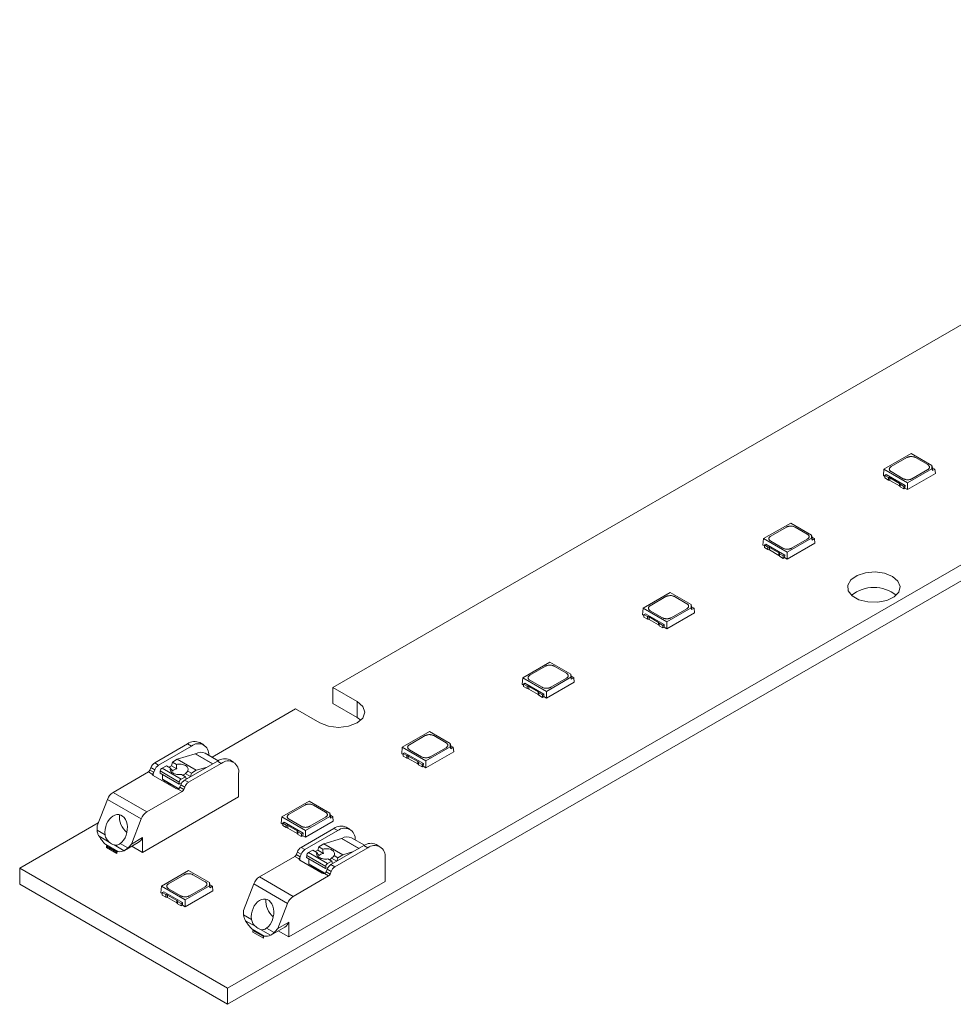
# Model space of a CAD drawing. Header units: millimetres. Extents: x -86 to 203, y 104 to 273.
# Tile 1 of 4: x -86 to -10, y 104 to 184. Entities that reach past the tile are written whole.
import ezdxf

# ---------------------------------------------------------------- set-up
doc = ezdxf.new("R2010")
doc.units = ezdxf.units.MM

msp = doc.modelspace()

# ---------------------------------------------------------------- linework, layer by layer
at = {"color": 7, "linetype": 'Continuous', "lineweight": 15}
for p, q in [((-69.099, 105.1), (203.137, 262.259)), ((-69.099, 103.794), (203.137, 260.952)), ((11.334, 171.127), (-60.508, 129.654)), ((-13.309, 148.751), (-15.523, 147.473)), ((-11.605, 147.768), (-13.309, 148.751)), ((-14.942, 147.677), (-13.662, 148.416)), ((-12.955, 148.416), (-11.958, 147.84)), ((-15.523, 147.473), (-15.571, 146.942)), ((-15.523, 147.473), (-13.592, 146.358)), ((-13.945, 146.693), (-14.942, 147.269)), ((-13.592, 146.358), (-11.605, 147.504)), ((-13.592, 145.799), (-11.329, 147.105)), ((-11.958, 147.432), (-13.238, 146.693)), ((-11.605, 147.504), (-11.605, 147.768)), ((-11.605, 147.768), (-11.57, 147.593)), ((-11.605, 147.504), (-11.57, 147.353)), ((-11.57, 147.353), (-11.57, 147.593)), ((-11.57, 147.593), (-11.362, 147.473)), ((-11.362, 147.473), (-11.57, 147.353)), ((-11.362, 147.473), (-11.329, 147.105)), ((-15.571, 146.942), (-15.458, 146.877)), ((-15.343, 147.025), (-15.458, 146.958)), ((-15.458, 146.958), (-15.163, 146.788)), ((-15.458, 146.958), (-15.458, 146.753)), ((-15.458, 146.753), (-15.163, 146.583)), ((-15.343, 147.025), (-13.801, 146.135)), ((-15.163, 146.583), (-15.163, 146.788)), ((-15.035, 146.755), (-14.27, 146.313)), ((-15.035, 146.55), (-15.035, 146.755)), ((-15.035, 146.55), (-14.27, 146.108)), ((-14.27, 146.108), (-14.27, 146.313)), ((-13.592, 145.799), (-13.592, 146.358)), ((-14.212, 146.239), (-13.917, 146.068)), ((-14.212, 146.034), (-14.212, 146.239)), ((-14.212, 146.034), (-13.917, 145.863)), ((-13.917, 146.068), (-13.801, 146.135)), ((-13.917, 145.863), (-13.917, 146.068)), ((-13.917, 145.863), (-13.81, 145.925)), ((-13.801, 146.135), (-13.811, 145.926)), ((-13.811, 145.926), (-13.592, 145.799)), ((-23.137, 143.077), (-25.352, 141.799)), ((-21.434, 142.094), (-23.137, 143.077)), ((-24.771, 142.003), (-23.491, 142.742)), ((-22.784, 142.742), (-21.787, 142.166)), ((-25.352, 141.799), (-25.4, 141.268)), ((-25.352, 141.799), (-23.42, 140.684)), ((-23.774, 141.019), (-24.771, 141.595)), ((-23.42, 140.684), (-21.434, 141.83)), ((-21.787, 141.758), (-23.067, 141.019)), ((-21.434, 141.83), (-21.434, 142.094)), ((-21.434, 142.094), (-21.399, 141.919)), ((-21.434, 141.83), (-21.399, 141.679)), ((-21.399, 141.679), (-21.399, 141.919)), ((-21.399, 141.919), (-21.191, 141.799)), ((-21.191, 141.799), (-21.399, 141.679)), ((-21.191, 141.799), (-21.158, 141.431)), ((-25.4, 141.268), (-25.287, 141.203)), ((-25.172, 141.351), (-25.287, 141.284)), ((-25.287, 141.284), (-24.992, 141.114)), ((-25.287, 141.284), (-25.287, 141.079)), ((-25.287, 141.079), (-24.992, 140.909)), ((-25.172, 141.351), (-23.63, 140.461)), ((-24.992, 140.909), (-24.992, 141.114)), ((-24.863, 141.08), (-24.099, 140.639)), ((-24.863, 140.876), (-24.863, 141.08)), ((-24.863, 140.876), (-24.099, 140.434)), ((-24.099, 140.434), (-24.099, 140.639)), ((-23.42, 140.125), (-21.158, 141.431)), ((-23.42, 140.125), (-23.42, 140.684)), ((-24.04, 140.565), (-23.746, 140.394)), ((-24.04, 140.36), (-24.04, 140.565)), ((-24.04, 140.36), (-23.746, 140.189)), ((-23.746, 140.394), (-23.63, 140.461)), ((-23.746, 140.189), (-23.746, 140.394)), ((-23.746, 140.189), (-23.639, 140.251)), ((-23.63, 140.461), (-23.64, 140.252)), ((-23.64, 140.252), (-23.42, 140.125)), ((-32.966, 137.403), (-35.181, 136.125)), ((-34.6, 136.329), (-33.32, 137.068)), ((-31.263, 136.42), (-32.966, 137.403)), ((-32.613, 137.068), (-31.616, 136.492)), ((-35.181, 136.125), (-35.229, 135.594)), ((-35.181, 136.125), (-33.249, 135.009)), ((-33.603, 135.345), (-34.6, 135.921)), ((-33.249, 135.009), (-31.263, 136.156)), ((-31.616, 136.084), (-32.896, 135.345)), ((-31.263, 136.156), (-31.263, 136.42)), ((-31.263, 136.42), (-31.228, 136.245)), ((-31.263, 136.156), (-31.228, 136.005)), ((-31.228, 136.005), (-31.228, 136.245)), ((-31.228, 136.245), (-31.02, 136.125)), ((-31.02, 136.125), (-31.228, 136.005)), ((-31.02, 136.125), (-30.986, 135.757)), ((-35.229, 135.594), (-35.116, 135.529)), ((-35.001, 135.677), (-35.116, 135.61)), ((-35.116, 135.61), (-34.821, 135.44)), ((-35.116, 135.61), (-35.116, 135.405)), ((-35.116, 135.405), (-34.821, 135.235)), ((-35.001, 135.677), (-33.459, 134.787)), ((-34.821, 135.235), (-34.821, 135.44)), ((-34.692, 135.406), (-33.927, 134.965)), ((-34.692, 135.201), (-34.692, 135.406)), ((-34.692, 135.201), (-33.927, 134.76)), ((-33.249, 134.451), (-30.986, 135.757)), ((-33.249, 134.451), (-33.249, 135.009)), ((-33.927, 134.76), (-33.927, 134.965)), ((-33.869, 134.891), (-33.574, 134.72)), ((-33.869, 134.686), (-33.869, 134.891)), ((-33.869, 134.686), (-33.574, 134.515)), ((-33.574, 134.72), (-33.459, 134.787)), ((-33.574, 134.515), (-33.574, 134.72)), ((-33.574, 134.515), (-33.468, 134.577)), ((-33.459, 134.787), (-33.468, 134.577)), ((-33.468, 134.577), (-33.249, 134.451)), ((-42.795, 131.729), (-45.01, 130.451)), ((-44.428, 130.655), (-43.149, 131.394)), ((-41.092, 130.746), (-42.795, 131.729)), ((-42.442, 131.394), (-41.444, 130.818)), ((-45.01, 130.451), (-45.058, 129.92)), ((-45.01, 130.451), (-43.078, 129.335)), ((-43.431, 129.671), (-44.428, 130.247)), ((-43.078, 129.335), (-41.092, 130.482)), ((-41.444, 130.41), (-42.724, 129.671)), ((-41.092, 130.482), (-41.092, 130.746)), ((-41.092, 130.746), (-41.056, 130.571)), ((-41.092, 130.482), (-41.056, 130.331)), ((-41.056, 130.331), (-41.056, 130.571)), ((-41.056, 130.571), (-40.849, 130.451)), ((-40.849, 130.451), (-41.056, 130.331)), ((-40.849, 130.451), (-40.815, 130.083)), ((-58.528, 128.511), (-60.508, 129.654)), ((-60.508, 128.347), (-60.508, 129.654)), ((-45.058, 129.92), (-44.945, 129.855)), ((-44.829, 130.003), (-44.945, 129.936)), ((-44.945, 129.936), (-44.65, 129.766)), ((-44.945, 129.936), (-44.945, 129.731)), ((-44.945, 129.731), (-44.65, 129.561)), ((-44.829, 130.003), (-43.288, 129.113)), ((-44.65, 129.561), (-44.65, 129.766)), ((-44.521, 129.732), (-43.756, 129.291)), ((-44.521, 129.527), (-44.521, 129.732)), ((-44.521, 129.527), (-43.756, 129.086)), ((-43.078, 128.777), (-40.815, 130.083)), ((-43.756, 129.086), (-43.756, 129.291)), ((-43.698, 129.217), (-43.403, 129.046)), ((-43.698, 129.012), (-43.698, 129.217)), ((-43.698, 129.012), (-43.403, 128.841)), ((-43.403, 129.046), (-43.288, 129.113)), ((-43.403, 128.841), (-43.403, 129.046)), ((-43.403, 128.841), (-43.296, 128.903)), ((-43.288, 129.113), (-43.297, 128.903)), ((-43.297, 128.903), (-43.078, 128.777)), ((-43.078, 128.777), (-43.078, 129.335)), ((-63.549, 127.898), (-70.372, 123.959)), ((-63.549, 127.898), (-61.569, 126.755)), ((-58.528, 127.204), (-60.508, 128.347)), ((-58.528, 127.204), (-58.528, 128.511)), ((-58.22, 126.98), (-58.528, 127.204)), ((-52.624, 126.055), (-54.838, 124.777)), ((-54.257, 124.981), (-52.977, 125.72)), ((-50.921, 125.072), (-52.624, 126.055)), ((-52.27, 125.72), (-51.273, 125.144)), ((-75.052, 123.503), (-72.37, 125.052)), ((-72.052, 124.868), (-74.734, 123.319)), ((-72.37, 125.052), (-72.052, 124.868)), ((-71.052, 124.967), (-71.37, 125.151)), ((-54.838, 124.777), (-54.887, 124.246)), ((-54.838, 124.777), (-52.907, 123.661)), ((-53.26, 123.997), (-54.257, 124.572)), ((-52.907, 123.661), (-50.921, 124.808)), ((-51.273, 124.736), (-52.553, 123.997)), ((-50.921, 124.808), (-50.921, 125.072)), ((-50.921, 125.072), (-50.885, 124.897)), ((-50.921, 124.808), (-50.885, 124.657)), ((-50.885, 124.657), (-50.885, 124.897)), ((-50.885, 124.897), (-50.677, 124.777)), ((-50.677, 124.777), (-50.885, 124.657)), ((-50.677, 124.777), (-50.644, 124.409)), ((-73.595, 123.547), (-73.208, 123.794)), ((-73.208, 123.794), (-71.752, 124.226)), ((-71.652, 122.896), (-73.208, 123.794)), ((-69.876, 123.673), (-70.929, 124.281)), ((-54.887, 124.246), (-54.773, 124.181)), ((-54.658, 124.329), (-54.773, 124.262)), ((-54.773, 124.262), (-54.479, 124.092)), ((-54.773, 124.262), (-54.773, 124.057)), ((-54.773, 124.057), (-54.479, 123.887)), ((-54.658, 124.329), (-53.117, 123.439)), ((-54.479, 123.887), (-54.479, 124.092)), ((-54.35, 124.058), (-53.585, 123.617)), ((-54.35, 123.853), (-54.35, 124.058)), ((-54.35, 123.853), (-53.585, 123.412)), ((-52.907, 123.103), (-50.644, 124.409)), ((-75.44, 122.912), (-75.359, 123.122)), ((-75.359, 123.122), (-75.04, 122.939)), ((-74.734, 123.319), (-75.052, 123.503)), ((-74.447, 123.076), (-74.087, 123.262)), ((-72.891, 122.178), (-74.447, 123.076)), ((-74.087, 123.262), (-73.758, 123.072)), ((-73.901, 123.154), (-73.679, 123.268)), ((-73.679, 123.268), (-73.595, 123.547)), ((-73.234, 123.011), (-73.679, 123.268)), ((-73.595, 123.547), (-73.275, 123.362)), ((-72.613, 122.095), (-69.93, 123.643)), ((-72.295, 121.911), (-69.612, 123.46)), ((-71.652, 122.896), (-70.774, 123.157)), ((-69.93, 123.643), (-69.612, 123.46)), ((-68.612, 123.559), (-68.93, 123.743)), ((-53.585, 123.412), (-53.585, 123.617)), ((-53.527, 123.543), (-53.232, 123.372)), ((-53.527, 123.338), (-53.527, 123.543)), ((-53.527, 123.338), (-53.232, 123.167)), ((-53.232, 123.372), (-53.117, 123.439)), ((-53.232, 123.167), (-53.232, 123.372)), ((-53.232, 123.167), (-53.125, 123.229)), ((-53.117, 123.439), (-53.126, 123.229)), ((-53.126, 123.229), (-52.907, 123.103)), ((-52.907, 123.103), (-52.907, 123.661)), ((-78.451, 121.092), (-75.563, 122.759)), ((-75.219, 122.561), (-75.563, 122.759)), ((-75.122, 122.728), (-75.44, 122.912)), ((-75.163, 122.46), (-73.324, 121.398)), ((-75.04, 122.939), (-75.122, 122.728)), ((-74.603, 122.668), (-74.596, 122.836)), ((-74.603, 122.668), (-73.047, 121.77)), ((-74.596, 122.836), (-73.04, 121.938)), ((-74.426, 122.156), (-74.426, 122.566)), ((-74.426, 122.156), (-73.092, 121.385)), ((-74.218, 122.009), (-74.426, 122.156)), ((-72.532, 122.364), (-72.891, 122.178)), ((-72.861, 122.554), (-72.532, 122.364)), ((-72.13, 122.374), (-72.569, 122.627)), ((-72.532, 122.364), (-72.477, 122.188)), ((-72.477, 122.188), (-72.24, 122.31)), ((-72.359, 122.834), (-72.039, 122.649)), ((-72.121, 122.379), (-72.039, 122.649)), ((-71.652, 122.896), (-72.039, 122.649)), ((-68.198, 120.724), (-68.198, 122.643)), ((-74.218, 122.009), (-73.119, 121.374)), ((-73.961, 121.766), (-73.961, 121.86)), ((-73.784, 121.664), (-73.784, 121.758)), ((-73.49, 121.588), (-73.572, 121.541)), ((-73.149, 121.366), (-72.805, 121.167)), ((-73.04, 121.938), (-73.047, 121.77)), ((-73.047, 121.77), (-72.871, 121.862)), ((-73.001, 121.504), (-72.919, 121.714)), ((-73.001, 121.504), (-72.683, 121.32)), ((-72.919, 121.714), (-72.601, 121.53)), ((-72.871, 121.862), (-72.871, 121.817)), ((-72.683, 121.32), (-72.601, 121.53)), ((-72.295, 121.911), (-72.613, 122.095)), ((-75.693, 119.5), (-78.451, 121.092)), ((-68.198, 120.724), (-76.047, 116.193)), ((-72.805, 121.167), (-75.693, 119.5)), ((-79.751, 118.353), (-78.91, 120.521)), ((-78.91, 120.521), (-76.152, 118.929)), ((-62.453, 120.381), (-64.667, 119.103)), ((-64.086, 119.307), (-62.806, 120.045)), ((-60.749, 119.398), (-62.453, 120.381)), ((-62.099, 120.045), (-61.102, 119.47)), ((-64.667, 119.103), (-64.715, 118.572)), ((-64.667, 119.103), (-62.735, 117.987)), ((-62.735, 117.987), (-60.749, 119.134)), ((-61.102, 119.062), (-62.382, 118.323)), ((-60.749, 119.134), (-60.749, 119.398)), ((-60.749, 119.398), (-60.714, 119.223)), ((-60.749, 119.134), (-60.714, 118.982)), ((-60.714, 118.982), (-60.714, 119.223)), ((-60.714, 119.223), (-60.506, 119.103)), ((-60.506, 119.103), (-60.714, 118.982)), ((-60.506, 119.103), (-60.473, 118.735)), ((-79.655, 118.6), (-86.07, 114.897)), ((-76.152, 118.929), (-76.949, 116.877)), ((-64.715, 118.572), (-64.602, 118.506)), ((-64.487, 118.655), (-64.602, 118.588)), ((-64.602, 118.588), (-64.307, 118.418)), ((-64.602, 118.588), (-64.602, 118.383)), ((-64.602, 118.383), (-64.307, 118.213)), ((-64.487, 118.655), (-62.945, 117.765)), ((-64.307, 118.213), (-64.307, 118.418)), ((-64.178, 118.384), (-63.414, 117.943)), ((-64.178, 118.179), (-64.178, 118.384)), ((-64.178, 118.179), (-63.414, 117.738)), ((-63.089, 118.323), (-64.086, 118.898)), ((-63.102, 116.605), (-60.42, 118.153)), ((-62.735, 117.429), (-60.473, 118.735)), ((-60.42, 118.153), (-60.102, 117.969)), ((-59.102, 118.068), (-59.42, 118.252)), ((-79.101, 117.62), (-79.751, 117.995)), ((-79.594, 117.516), (-78.759, 117.034)), ((-76.047, 117.398), (-76.949, 116.877)), ((-76.047, 116.193), (-76.047, 117.398)), ((-63.414, 117.738), (-63.414, 117.943)), ((-63.356, 117.869), (-63.061, 117.698)), ((-63.356, 117.664), (-63.356, 117.869)), ((-63.356, 117.664), (-63.061, 117.493)), ((-63.061, 117.698), (-62.945, 117.765)), ((-63.061, 117.493), (-63.061, 117.698)), ((-63.061, 117.493), (-62.954, 117.555)), ((-62.945, 117.765), (-62.955, 117.555)), ((-62.955, 117.555), (-62.735, 117.429)), ((-60.102, 117.969), (-62.784, 116.421)), ((-62.735, 117.429), (-62.735, 117.987)), ((-57.926, 116.775), (-58.979, 117.382)), ((-78.062, 116.254), (-79.052, 116.826)), ((-78.981, 116.703), (-78.911, 116.744)), ((-78.133, 116.214), (-78.981, 116.703)), ((-78.981, 116.581), (-78.981, 116.703)), ((-78.133, 116.091), (-78.981, 116.581)), ((-78.355, 116.801), (-77.546, 116.333)), ((-77.252, 116.552), (-77.871, 116.909)), ((-77.519, 116.348), (-76.388, 117.001)), ((-76.917, 116.696), (-76.047, 116.193)), ((-62.784, 116.421), (-63.102, 116.605)), ((-61.729, 116.37), (-61.645, 116.648)), ((-61.645, 116.648), (-61.258, 116.895)), ((-61.645, 116.648), (-61.325, 116.463)), ((-61.258, 116.895), (-59.802, 117.328)), ((-59.702, 115.997), (-61.258, 116.895)), ((-60.663, 115.196), (-57.98, 116.745)), ((-60.345, 115.013), (-57.662, 116.561)), ((-57.98, 116.745), (-57.662, 116.561)), ((-56.662, 116.66), (-56.98, 116.844)), ((-78.062, 116.254), (-78.133, 116.214)), ((-78.133, 116.214), (-78.133, 116.091)), ((-66.501, 114.193), (-63.613, 115.861)), ((-63.268, 115.662), (-63.613, 115.861)), ((-63.49, 116.013), (-63.408, 116.224)), ((-63.172, 115.829), (-63.49, 116.013)), ((-63.408, 116.224), (-63.09, 116.04)), ((-63.09, 116.04), (-63.172, 115.829)), ((-62.653, 115.77), (-62.645, 115.937)), ((-62.653, 115.77), (-61.097, 114.872)), ((-62.645, 115.937), (-61.09, 115.039)), ((-62.497, 116.177), (-62.137, 116.363)), ((-60.941, 115.279), (-62.497, 116.177)), ((-62.137, 116.363), (-61.808, 116.173)), ((-61.951, 116.255), (-61.729, 116.37)), ((-61.284, 116.112), (-61.729, 116.37)), ((-60.18, 115.475), (-60.619, 115.729)), ((-60.409, 115.935), (-60.089, 115.75)), ((-60.171, 115.48), (-60.089, 115.75)), ((-59.702, 115.997), (-60.089, 115.75)), ((-59.702, 115.997), (-58.823, 116.258)), ((-56.248, 113.826), (-56.248, 115.744)), ((-63.213, 115.561), (-61.374, 114.5)), ((-62.476, 115.257), (-62.476, 115.668)), ((-62.476, 115.257), (-61.142, 114.486)), ((-62.268, 115.11), (-62.476, 115.257)), ((-62.268, 115.11), (-61.169, 114.475)), ((-62.011, 114.867), (-62.011, 114.961)), ((-61.09, 115.039), (-61.097, 114.872)), ((-61.097, 114.872), (-60.921, 114.963)), ((-60.582, 115.465), (-60.941, 115.279)), ((-60.921, 114.963), (-60.921, 114.918)), ((-60.911, 115.655), (-60.582, 115.465)), ((-60.345, 115.013), (-60.663, 115.196)), ((-60.582, 115.465), (-60.527, 115.289)), ((-60.527, 115.289), (-60.29, 115.412)), ((-86.07, 114.897), (-86.07, 113.591)), ((-86.07, 114.897), (-69.099, 105.1)), ((-72.281, 114.707), (-74.496, 113.429)), ((-73.915, 113.633), (-72.635, 114.371)), ((-70.578, 113.724), (-72.281, 114.707)), ((-71.928, 114.371), (-70.931, 113.796)), ((-63.743, 112.601), (-66.501, 114.193)), ((-60.855, 114.269), (-63.743, 112.601)), ((-61.834, 114.765), (-61.834, 114.859)), ((-61.54, 114.69), (-61.622, 114.642)), ((-61.199, 114.467), (-60.855, 114.269)), ((-61.051, 114.605), (-60.969, 114.815)), ((-61.051, 114.605), (-60.732, 114.421)), ((-60.969, 114.815), (-60.651, 114.632)), ((-60.732, 114.421), (-60.651, 114.632)), ((-86.07, 113.591), (-69.099, 103.794)), ((-74.496, 113.429), (-74.544, 112.898)), ((-74.496, 113.429), (-72.564, 112.313)), ((-72.564, 112.313), (-70.578, 113.46)), ((-70.931, 113.388), (-72.211, 112.649)), ((-70.578, 113.46), (-70.578, 113.724)), ((-70.578, 113.724), (-70.543, 113.549)), ((-70.578, 113.46), (-70.543, 113.308)), ((-70.543, 113.308), (-70.543, 113.549)), ((-70.543, 113.549), (-70.335, 113.428)), ((-70.335, 113.428), (-70.543, 113.308)), ((-70.335, 113.428), (-70.302, 113.061)), ((-67.801, 111.454), (-66.96, 113.622)), ((-66.96, 113.622), (-64.202, 112.03)), ((-56.248, 113.826), (-64.097, 109.295)), ((-74.544, 112.898), (-74.431, 112.832)), ((-74.316, 112.981), (-74.431, 112.914)), ((-74.431, 112.914), (-74.136, 112.744)), ((-74.431, 112.914), (-74.431, 112.709)), ((-74.431, 112.709), (-74.136, 112.539)), ((-74.316, 112.981), (-72.774, 112.091)), ((-74.136, 112.539), (-74.136, 112.744)), ((-74.007, 112.71), (-73.243, 112.269)), ((-74.007, 112.505), (-74.007, 112.71)), ((-72.918, 112.649), (-73.915, 113.224)), ((-72.564, 111.755), (-70.302, 113.061)), ((-74.007, 112.505), (-73.243, 112.064)), ((-73.243, 112.064), (-73.243, 112.269)), ((-73.184, 112.194), (-72.89, 112.024)), ((-73.184, 111.99), (-73.184, 112.194)), ((-73.184, 111.99), (-72.89, 111.819)), ((-72.89, 112.024), (-72.774, 112.091)), ((-72.89, 111.819), (-72.89, 112.024)), ((-72.89, 111.819), (-72.783, 111.881)), ((-72.774, 112.091), (-72.783, 111.881)), ((-72.783, 111.881), (-72.564, 111.755)), ((-72.564, 111.755), (-72.564, 112.313)), ((-64.202, 112.03), (-64.998, 109.978)), ((-67.151, 110.721), (-67.801, 111.096)), ((-67.644, 110.617), (-66.808, 110.135)), ((-65.569, 109.449), (-64.438, 110.102)), ((-64.097, 110.499), (-64.998, 109.978)), ((-64.097, 109.295), (-64.097, 110.499)), ((-66.112, 109.356), (-67.102, 109.927)), ((-67.031, 109.805), (-66.96, 109.846)), ((-66.183, 109.315), (-67.031, 109.805)), ((-67.031, 109.682), (-67.031, 109.805)), ((-66.183, 109.192), (-67.031, 109.682)), ((-66.405, 109.902), (-65.596, 109.435)), ((-66.112, 109.356), (-66.183, 109.315)), ((-66.183, 109.315), (-66.183, 109.192)), ((-65.302, 109.654), (-65.921, 110.011)), ((-64.967, 109.797), (-64.097, 109.295)), ((-69.099, 105.1), (-69.099, 103.794))]:
    msp.add_line(p, q, dxfattribs=at)
at = {"color": 8, "linetype": 'Continuous', "lineweight": 15}
for p, q in [((-71.752, 124.226), (-70.336, 123.409)), ((-71.727, 124.236), (-70.315, 123.421)), ((-75.163, 122.653), (-75.163, 122.46)), ((-59.777, 117.337), (-58.365, 116.522)), ((-59.802, 117.328), (-58.386, 116.51)), ((-63.213, 115.754), (-63.213, 115.561))]:
    msp.add_line(p, q, dxfattribs=at)
at = {"color": 7, "linetype": 'Continuous', "lineweight": 15, "flags": 128}
for points in [[(-14.829, 138.716), (-15.481, 138.974), (-16.25, 139.078), (-17.033, 139.015), (-17.723, 138.793), (-18.228, 138.442), (-18.479, 138.01), (-18.442, 137.554), (-18.123, 137.137), (-17.564, 136.814), (-16.842, 136.63), (-16.052, 136.609), (-15.303, 136.754), (-14.695, 137.045), (-14.311, 137.444), (-14.202, 137.896), (-14.382, 138.34), (-14.829, 138.716)], [(-61.569, 126.755), (-60.871, 126.486), (-60.048, 126.392), (-59.226, 126.486), (-58.528, 126.755), (-58.062, 127.158), (-57.898, 127.633), (-58.062, 128.108), (-58.528, 128.511)], [(-77.871, 116.909), (-77.722, 117.039), (-77.588, 117.201), (-77.474, 117.39), (-77.383, 117.598), (-77.319, 117.82), (-77.284, 118.049), (-77.278, 118.276), (-77.301, 118.495), (-77.354, 118.699), (-77.434, 118.88), (-77.539, 119.033), (-77.666, 119.152), (-77.809, 119.235), (-77.965, 119.278), (-78.129, 119.28), (-78.294, 119.241), (-78.457, 119.162), (-78.611, 119.046), (-78.751, 118.896), (-78.873, 118.718), (-78.973, 118.516), (-79.048, 118.298), (-79.095, 118.071), (-79.113, 117.843), (-79.101, 117.62)], [(-65.921, 110.011), (-65.772, 110.141), (-65.638, 110.303), (-65.524, 110.491), (-65.433, 110.7), (-65.369, 110.922), (-65.333, 111.15), (-65.327, 111.378), (-65.351, 111.597), (-65.404, 111.8), (-65.484, 111.981), (-65.589, 112.134), (-65.715, 112.254), (-65.859, 112.337), (-66.015, 112.38), (-66.178, 112.382), (-66.344, 112.343), (-66.507, 112.264), (-66.66, 112.147), (-66.801, 111.997), (-66.923, 111.819), (-67.023, 111.617), (-67.098, 111.4), (-67.145, 111.173), (-67.163, 110.944), (-67.151, 110.721)]]:
    msp.add_lwpolyline(points, dxfattribs=at)
at = {"color": 7, "linetype": 'Continuous', "lineweight": 15}
for centre, radius, start, end in [((-16.349, 134.854), 2.962, 51.89547, 128.10453), ((-71.784, 124.234), 1.006, 65.69288, 125.61758), ((-71.5, 124.201), 0.866, 354.16589, 129.61747), ((-71.795, 124.368), 0.148, 286.80483, 297.05521), ((-71.287, 123.529), 0.833, 64.54186, 121.91538), ((-69.344, 122.826), 1.006, 65.69288, 125.61758), ((-74.639, 122.857), 0.767, 122.63797, 159.77289), ((-74.32, 122.673), 0.767, 122.63797, 159.77289), ((-74.29, 122.813), 0.307, 120.82053, 175.71306), ((-69.06, 122.783), 0.873, 350.78596, 129.20329), ((-75.728, 123.018), 0.307, 302.63797, 339.77289), ((-75.129, 122.544), 0.0913, 169.60006, 248.07165), ((-75.441, 122.853), 0.343, 324.34162, 338.69936), ((-72.734, 121.915), 0.307, 120.82053, 175.71306), ((-73.185, 121.666), 0.302, 242.43595, 276.76968), ((-73.32, 121.628), 0.343, 324.34162, 338.69936), ((-72.199, 121.449), 0.767, 122.63797, 159.77289), ((-71.881, 121.265), 0.767, 122.63797, 159.77289), ((-77.83, 120.123), 1.151, 122.63797, 159.77289), ((-72.971, 121.426), 0.307, 302.63797, 339.77289), ((-76.292, 119.101), 1.636, 174.07813, 231.17665), ((-75.072, 118.531), 1.151, 122.63797, 159.77289), ((-76.409, 118.178), 3.347, 177.00414, 183.13357), ((-59.834, 117.335), 1.006, 65.69288, 125.61758), ((-59.55, 117.303), 0.866, 354.16589, 129.61747), ((-76.542, 119.355), 3.563, 211.07584, 225.21565), ((-76.818, 117.716), 0.834, 301.03491, 337.56437), ((-59.845, 117.469), 0.148, 286.80483, 297.05521), ((-59.337, 116.631), 0.833, 64.54186, 121.91538), ((-78.044, 117.806), 1.052, 227.21748, 252.7879), ((-78.922, 118.418), 2.504, 311.82519, 322.01213), ((-62.688, 115.958), 0.767, 122.63797, 159.77289), ((-57.394, 115.927), 1.006, 65.69288, 125.61758), ((-57.11, 115.884), 0.873, 350.78596, 129.20329), ((-77.927, 117.099), 0.855, 260.9135, 296.47283), ((-63.778, 116.119), 0.307, 302.63797, 339.77289), ((-63.491, 115.954), 0.343, 324.34162, 338.69936), ((-62.37, 115.775), 0.767, 122.63797, 159.77289), ((-62.34, 115.914), 0.307, 120.82053, 175.71306), ((-63.179, 115.646), 0.0913, 169.60006, 248.07165), ((-60.784, 115.016), 0.307, 120.82053, 175.71306), ((-60.249, 114.55), 0.767, 122.63797, 159.77289), ((-59.931, 114.366), 0.767, 122.63797, 159.77289), ((-65.88, 113.224), 1.151, 122.63797, 159.77289), ((-61.235, 114.767), 0.302, 242.43595, 276.76968), ((-61.37, 114.729), 0.343, 324.34162, 338.69936), ((-61.02, 114.527), 0.307, 302.63797, 339.77289), ((-63.122, 111.632), 1.151, 122.63797, 159.77289), ((-64.342, 112.203), 1.636, 174.07813, 231.17665), ((-64.459, 111.279), 3.347, 177.00414, 183.13357), ((-64.592, 112.456), 3.563, 211.07584, 225.21565), ((-66.094, 110.907), 1.052, 227.21748, 252.7879), ((-64.868, 110.817), 0.834, 301.03491, 337.56437), ((-65.977, 110.2), 0.855, 260.9135, 296.47283), ((-66.972, 111.52), 2.504, 311.82519, 322.01213)]:
    msp.add_arc(centre, radius, start, end, dxfattribs=at)
for points, knots in [([(-13.662, 148.416), (-13.646, 148.424), (-13.615, 148.441), (-13.56, 148.462), (-13.491, 148.481), (-13.407, 148.496), (-13.309, 148.502), (-13.211, 148.497), (-13.117, 148.48), (-13.028, 148.454), (-12.98, 148.428), (-12.955, 148.416)], [0, 0, 0, 0, 0.082249, 0.165214, 0.250314, 0.374627, 0.500081, 0.622608, 0.749848, 0.875107, 1, 1, 1, 1]), ([(-14.942, 147.269), (-14.957, 147.278), (-14.986, 147.296), (-15.022, 147.328), (-15.056, 147.367), (-15.082, 147.416), (-15.092, 147.472), (-15.082, 147.529), (-15.053, 147.583), (-15.008, 147.634), (-14.964, 147.663), (-14.942, 147.677)], [0, 0, 0, 0, 0.082249, 0.165214, 0.250314, 0.374627, 0.500081, 0.622608, 0.749848, 0.875107, 1, 1, 1, 1]), ([(-11.958, 147.84), (-11.944, 147.831), (-11.914, 147.813), (-11.878, 147.781), (-11.844, 147.741), (-11.818, 147.693), (-11.808, 147.636), (-11.818, 147.58), (-11.847, 147.525), (-11.893, 147.474), (-11.936, 147.446), (-11.958, 147.432)], [0, 0, 0, 0, 0.0822494, 0.165214, 0.2503144, 0.3746275, 0.5000806, 0.6226075, 0.7498484, 0.875107, 1, 1, 1, 1]), ([(-15.163, 146.788), (-15.151, 146.787), (-15.127, 146.786), (-15.093, 146.779), (-15.061, 146.769), (-15.044, 146.759), (-15.035, 146.755)], [0, 0, 0, 0, 0.254275, 0.5, 0.745725, 1, 1, 1, 1]), ([(-14.27, 146.313), (-14.262, 146.308), (-14.245, 146.298), (-14.228, 146.279), (-14.216, 146.26), (-14.213, 146.246), (-14.212, 146.239)], [0, 0, 0, 0, 0.254275, 0.5, 0.745725, 1, 1, 1, 1]), ([(-13.238, 146.693), (-13.254, 146.685), (-13.286, 146.668), (-13.341, 146.647), (-13.409, 146.627), (-13.493, 146.612), (-13.591, 146.607), (-13.689, 146.612), (-13.783, 146.629), (-13.872, 146.655), (-13.921, 146.68), (-13.945, 146.693)], [0, 0, 0, 0, 0.082249, 0.165214, 0.250314, 0.374627, 0.500081, 0.622608, 0.749848, 0.875107, 1, 1, 1, 1]), ([(-23.491, 142.742), (-23.475, 142.75), (-23.444, 142.767), (-23.388, 142.788), (-23.32, 142.807), (-23.236, 142.822), (-23.138, 142.828), (-23.04, 142.823), (-22.946, 142.806), (-22.857, 142.779), (-22.808, 142.754), (-22.784, 142.742)], [0, 0, 0, 0, 0.082249, 0.165214, 0.250314, 0.374627, 0.500081, 0.622608, 0.749848, 0.875107, 1, 1, 1, 1]), ([(-24.771, 141.595), (-24.786, 141.604), (-24.815, 141.622), (-24.851, 141.654), (-24.885, 141.693), (-24.911, 141.742), (-24.921, 141.798), (-24.911, 141.855), (-24.882, 141.909), (-24.836, 141.96), (-24.793, 141.989), (-24.771, 142.003)], [0, 0, 0, 0, 0.082249, 0.165214, 0.250314, 0.374627, 0.500081, 0.622608, 0.749848, 0.875107, 1, 1, 1, 1]), ([(-21.787, 142.166), (-21.772, 142.157), (-21.743, 142.139), (-21.707, 142.107), (-21.673, 142.067), (-21.647, 142.019), (-21.637, 141.962), (-21.647, 141.906), (-21.676, 141.851), (-21.721, 141.8), (-21.765, 141.772), (-21.787, 141.758)], [0, 0, 0, 0, 0.0822494, 0.165214, 0.2503144, 0.3746275, 0.5000806, 0.6226075, 0.7498484, 0.875107, 1, 1, 1, 1]), ([(-24.992, 141.114), (-24.98, 141.113), (-24.956, 141.112), (-24.922, 141.105), (-24.89, 141.095), (-24.872, 141.085), (-24.863, 141.08)], [0, 0, 0, 0, 0.254275, 0.5, 0.745725, 1, 1, 1, 1]), ([(-24.099, 140.639), (-24.09, 140.634), (-24.074, 140.624), (-24.056, 140.605), (-24.044, 140.586), (-24.042, 140.572), (-24.04, 140.565)], [0, 0, 0, 0, 0.254275, 0.5, 0.745725, 1, 1, 1, 1]), ([(-23.067, 141.019), (-23.083, 141.011), (-23.114, 140.994), (-23.169, 140.973), (-23.238, 140.953), (-23.322, 140.938), (-23.42, 140.933), (-23.518, 140.938), (-23.612, 140.955), (-23.701, 140.981), (-23.749, 141.006), (-23.774, 141.019)], [0, 0, 0, 0, 0.082249, 0.165214, 0.250314, 0.374627, 0.500081, 0.622608, 0.749848, 0.875107, 1, 1, 1, 1]), ([(-33.32, 137.068), (-33.304, 137.076), (-33.272, 137.093), (-33.217, 137.114), (-33.149, 137.133), (-33.064, 137.148), (-32.967, 137.154), (-32.869, 137.148), (-32.775, 137.132), (-32.686, 137.105), (-32.637, 137.08), (-32.613, 137.068)], [0, 0, 0, 0, 0.082249, 0.165214, 0.250314, 0.374627, 0.500081, 0.622608, 0.749848, 0.875107, 1, 1, 1, 1]), ([(-34.6, 135.921), (-34.614, 135.93), (-34.644, 135.948), (-34.68, 135.98), (-34.714, 136.019), (-34.74, 136.068), (-34.749, 136.124), (-34.74, 136.181), (-34.71, 136.235), (-34.665, 136.286), (-34.622, 136.315), (-34.6, 136.329)], [0, 0, 0, 0, 0.082249, 0.165214, 0.250314, 0.374627, 0.500081, 0.622608, 0.749848, 0.875107, 1, 1, 1, 1]), ([(-31.616, 136.492), (-31.601, 136.483), (-31.572, 136.465), (-31.536, 136.433), (-31.502, 136.393), (-31.476, 136.345), (-31.466, 136.288), (-31.476, 136.232), (-31.505, 136.177), (-31.55, 136.126), (-31.594, 136.098), (-31.616, 136.084)], [0, 0, 0, 0, 0.0822494, 0.165214, 0.2503144, 0.3746275, 0.5000806, 0.6226075, 0.7498484, 0.875107, 1, 1, 1, 1]), ([(-34.821, 135.44), (-34.809, 135.439), (-34.785, 135.438), (-34.751, 135.431), (-34.719, 135.421), (-34.701, 135.411), (-34.692, 135.406)], [0, 0, 0, 0, 0.254275, 0.5, 0.745725, 1, 1, 1, 1]), ([(-32.896, 135.345), (-32.911, 135.337), (-32.943, 135.32), (-32.998, 135.299), (-33.067, 135.279), (-33.151, 135.264), (-33.248, 135.259), (-33.347, 135.264), (-33.441, 135.281), (-33.529, 135.307), (-33.578, 135.332), (-33.603, 135.345)], [0, 0, 0, 0, 0.082249, 0.165214, 0.250314, 0.374627, 0.500081, 0.622608, 0.749848, 0.875107, 1, 1, 1, 1]), ([(-33.927, 134.965), (-33.919, 134.96), (-33.903, 134.949), (-33.885, 134.931), (-33.873, 134.912), (-33.871, 134.898), (-33.869, 134.891)], [0, 0, 0, 0, 0.254275, 0.5, 0.745725, 1, 1, 1, 1]), ([(-43.149, 131.394), (-43.133, 131.402), (-43.101, 131.419), (-43.046, 131.44), (-42.977, 131.459), (-42.893, 131.474), (-42.796, 131.48), (-42.698, 131.474), (-42.604, 131.457), (-42.515, 131.431), (-42.466, 131.406), (-42.442, 131.394)], [0, 0, 0, 0, 0.082249, 0.165214, 0.250314, 0.374627, 0.500081, 0.622608, 0.749848, 0.875107, 1, 1, 1, 1]), ([(-44.428, 130.247), (-44.443, 130.256), (-44.472, 130.274), (-44.508, 130.306), (-44.542, 130.345), (-44.568, 130.394), (-44.578, 130.45), (-44.569, 130.507), (-44.539, 130.561), (-44.494, 130.612), (-44.45, 130.641), (-44.428, 130.655)], [0, 0, 0, 0, 0.082249, 0.165214, 0.250314, 0.374627, 0.500081, 0.622608, 0.749848, 0.875107, 1, 1, 1, 1]), ([(-41.444, 130.818), (-41.43, 130.809), (-41.4, 130.791), (-41.365, 130.759), (-41.331, 130.719), (-41.305, 130.671), (-41.295, 130.614), (-41.304, 130.558), (-41.334, 130.503), (-41.379, 130.452), (-41.423, 130.424), (-41.444, 130.41)], [0, 0, 0, 0, 0.082249, 0.165214, 0.250314, 0.374627, 0.500081, 0.622608, 0.749848, 0.875107, 1, 1, 1, 1]), ([(-44.65, 129.766), (-44.638, 129.765), (-44.614, 129.764), (-44.579, 129.757), (-44.548, 129.747), (-44.53, 129.737), (-44.521, 129.732)], [0, 0, 0, 0, 0.254275, 0.5, 0.745725, 1, 1, 1, 1]), ([(-42.724, 129.671), (-42.74, 129.663), (-42.772, 129.646), (-42.827, 129.625), (-42.896, 129.605), (-42.98, 129.59), (-43.077, 129.585), (-43.175, 129.59), (-43.269, 129.607), (-43.358, 129.633), (-43.407, 129.658), (-43.431, 129.671)], [0, 0, 0, 0, 0.082249, 0.165214, 0.250314, 0.374627, 0.500081, 0.622608, 0.749848, 0.875107, 1, 1, 1, 1]), ([(-43.756, 129.291), (-43.748, 129.286), (-43.732, 129.275), (-43.714, 129.257), (-43.702, 129.237), (-43.699, 129.224), (-43.698, 129.217)], [0, 0, 0, 0, 0.254275, 0.5, 0.745725, 1, 1, 1, 1]), ([(-52.977, 125.72), (-52.962, 125.728), (-52.93, 125.745), (-52.875, 125.766), (-52.806, 125.785), (-52.722, 125.8), (-52.625, 125.806), (-52.526, 125.8), (-52.432, 125.783), (-52.344, 125.757), (-52.295, 125.732), (-52.27, 125.72)], [0, 0, 0, 0, 0.082249, 0.165214, 0.250314, 0.374627, 0.500081, 0.622608, 0.749848, 0.875107, 1, 1, 1, 1]), ([(-54.257, 124.572), (-54.272, 124.582), (-54.301, 124.6), (-54.337, 124.632), (-54.371, 124.671), (-54.397, 124.72), (-54.407, 124.776), (-54.397, 124.833), (-54.368, 124.887), (-54.323, 124.938), (-54.279, 124.967), (-54.257, 124.981)], [0, 0, 0, 0, 0.082249, 0.165214, 0.250314, 0.374627, 0.500081, 0.622608, 0.749848, 0.875107, 1, 1, 1, 1]), ([(-51.273, 125.144), (-51.259, 125.135), (-51.229, 125.117), (-51.193, 125.085), (-51.159, 125.045), (-51.133, 124.997), (-51.124, 124.94), (-51.133, 124.884), (-51.163, 124.829), (-51.208, 124.778), (-51.251, 124.75), (-51.273, 124.736)], [0, 0, 0, 0, 0.082249, 0.165214, 0.250314, 0.374627, 0.500081, 0.622608, 0.749848, 0.875107, 1, 1, 1, 1]), ([(-54.479, 124.092), (-54.466, 124.091), (-54.442, 124.09), (-54.408, 124.083), (-54.377, 124.073), (-54.359, 124.063), (-54.35, 124.058)], [0, 0, 0, 0, 0.254275, 0.5, 0.745725, 1, 1, 1, 1]), ([(-52.553, 123.997), (-52.569, 123.988), (-52.601, 123.972), (-52.656, 123.951), (-52.724, 123.931), (-52.808, 123.916), (-52.906, 123.911), (-53.004, 123.916), (-53.098, 123.933), (-53.187, 123.959), (-53.236, 123.984), (-53.26, 123.997)], [0, 0, 0, 0, 0.082249, 0.165214, 0.250314, 0.374627, 0.500081, 0.622608, 0.749848, 0.875107, 1, 1, 1, 1]), ([(-73.758, 123.072), (-73.795, 123.004), (-73.797, 122.932), (-73.734, 122.794), (-73.668, 122.728), (-73.485, 122.622), (-73.37, 122.583), (-73.12, 122.54), (-72.986, 122.537), (-72.861, 122.554)], [0, 0, 0, 0, 0.25, 0.25, 0.5, 0.5, 0.75, 0.75, 1, 1, 1, 1]), ([(-72.359, 122.834), (-72.316, 122.912), (-72.31, 122.996), (-72.37, 123.152), (-72.438, 123.225), (-72.627, 123.334), (-72.747, 123.371), (-73.009, 123.4), (-73.147, 123.392), (-73.275, 123.362)], [0, 0, 0, 0, 0.25, 0.25, 0.5, 0.5, 0.75, 0.75, 1, 1, 1, 1]), ([(-53.585, 123.617), (-53.577, 123.612), (-53.56, 123.601), (-53.543, 123.583), (-53.531, 123.563), (-53.528, 123.55), (-53.527, 123.543)], [0, 0, 0, 0, 0.254275, 0.5, 0.745725, 1, 1, 1, 1]), ([(-75.163, 122.653), (-75.173, 122.639), (-75.183, 122.626), (-75.191, 122.613), (-75.2, 122.6), (-75.207, 122.588), (-75.212, 122.577), (-75.215, 122.571), (-75.217, 122.566), (-75.219, 122.561)], [0, 0, 0, 0, 0.0000512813, 0.0000512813, 0.0000512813, 0.0001027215, 0.0001027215, 0.0001027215, 0.0001298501, 0.0001298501, 0.0001298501, 0.0001298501]), ([(-72.569, 122.627), (-72.591, 122.597), (-72.628, 122.546), (-72.704, 122.513), (-72.735, 122.5)], [0, 0, 0, 0, 0.600129, 1, 1, 1, 1]), ([(-73.149, 121.366), (-73.132, 121.368), (-73.116, 121.372), (-73.1, 121.379), (-73.085, 121.386), (-73.071, 121.396), (-73.059, 121.408), (-73.053, 121.414), (-73.047, 121.421), (-73.042, 121.428)], [0, 0, 0, 0, 0.0000512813, 0.0000512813, 0.0000512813, 0.0001027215, 0.0001027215, 0.0001027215, 0.0001298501, 0.0001298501, 0.0001298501, 0.0001298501]), ([(-62.806, 120.045), (-62.79, 120.054), (-62.759, 120.071), (-62.704, 120.092), (-62.635, 120.111), (-62.551, 120.126), (-62.453, 120.132), (-62.355, 120.126), (-62.261, 120.109), (-62.172, 120.083), (-62.123, 120.058), (-62.099, 120.045)], [0, 0, 0, 0, 0.0822494, 0.165214, 0.2503144, 0.3746275, 0.5000806, 0.6226075, 0.7498484, 0.875107, 1, 1, 1, 1]), ([(-64.086, 118.898), (-64.101, 118.908), (-64.13, 118.926), (-64.166, 118.958), (-64.2, 118.997), (-64.226, 119.046), (-64.236, 119.102), (-64.226, 119.159), (-64.197, 119.213), (-64.152, 119.264), (-64.108, 119.293), (-64.086, 119.307)], [0, 0, 0, 0, 0.0822494, 0.165214, 0.2503144, 0.3746275, 0.5000806, 0.6226075, 0.7498484, 0.875107, 1, 1, 1, 1]), ([(-61.102, 119.47), (-61.087, 119.461), (-61.058, 119.442), (-61.022, 119.411), (-60.988, 119.371), (-60.962, 119.323), (-60.952, 119.266), (-60.962, 119.21), (-60.991, 119.155), (-61.036, 119.104), (-61.08, 119.076), (-61.102, 119.062)], [0, 0, 0, 0, 0.082249, 0.165214, 0.250314, 0.374627, 0.500081, 0.622608, 0.749848, 0.875107, 1, 1, 1, 1]), ([(-64.307, 118.418), (-64.295, 118.417), (-64.271, 118.416), (-64.237, 118.409), (-64.205, 118.398), (-64.188, 118.389), (-64.178, 118.384)], [0, 0, 0, 0, 0.254275, 0.5, 0.745725, 1, 1, 1, 1]), ([(-62.382, 118.323), (-62.398, 118.314), (-62.429, 118.297), (-62.485, 118.277), (-62.553, 118.257), (-62.637, 118.242), (-62.735, 118.236), (-62.833, 118.242), (-62.927, 118.259), (-63.016, 118.285), (-63.065, 118.31), (-63.089, 118.323)], [0, 0, 0, 0, 0.082249, 0.165214, 0.250314, 0.374627, 0.500081, 0.622608, 0.749848, 0.875107, 1, 1, 1, 1]), ([(-79.594, 117.516), (-79.638, 117.589), (-79.675, 117.665), (-79.729, 117.825), (-79.746, 117.91), (-79.751, 117.995)], [0, 0, 0, 0, 0.5, 0.5, 1, 1, 1, 1]), ([(-78.759, 117.034), (-78.841, 117.106), (-78.917, 117.19), (-79.041, 117.389), (-79.086, 117.501), (-79.101, 117.62)], [0, 0, 0, 0, 0.5, 0.5, 1, 1, 1, 1]), ([(-63.414, 117.943), (-63.406, 117.938), (-63.389, 117.927), (-63.372, 117.909), (-63.36, 117.889), (-63.357, 117.876), (-63.356, 117.869)], [0, 0, 0, 0, 0.254275, 0.5, 0.745725, 1, 1, 1, 1]), ([(-77.871, 116.909), (-77.955, 116.848), (-78.034, 116.808), (-78.194, 116.774), (-78.273, 116.778), (-78.355, 116.801)], [0, 0, 0, 0, 0.5, 0.5, 1, 1, 1, 1]), ([(-77.546, 116.333), (-77.502, 116.356), (-77.457, 116.385), (-77.361, 116.458), (-77.308, 116.502), (-77.252, 116.552)], [0, 0, 0, 0, 0.5, 0.5, 1, 1, 1, 1]), ([(-63.213, 115.754), (-63.223, 115.74), (-63.233, 115.727), (-63.241, 115.714), (-63.25, 115.702), (-63.257, 115.689), (-63.262, 115.679), (-63.265, 115.673), (-63.267, 115.667), (-63.268, 115.662)], [0, 0, 0, 0, 0.0000512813, 0.0000512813, 0.0000512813, 0.0001027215, 0.0001027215, 0.0001027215, 0.0001298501, 0.0001298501, 0.0001298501, 0.0001298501]), ([(-61.808, 116.173), (-61.845, 116.106), (-61.847, 116.033), (-61.784, 115.895), (-61.718, 115.829), (-61.535, 115.723), (-61.42, 115.684), (-61.169, 115.642), (-61.036, 115.639), (-60.911, 115.655)], [0, 0, 0, 0, 0.25, 0.25, 0.5, 0.5, 0.75, 0.75, 1, 1, 1, 1]), ([(-60.409, 115.935), (-60.366, 116.014), (-60.36, 116.098), (-60.42, 116.254), (-60.488, 116.326), (-60.677, 116.435), (-60.797, 116.472), (-61.059, 116.502), (-61.197, 116.494), (-61.325, 116.463)], [0, 0, 0, 0, 0.25, 0.25, 0.5, 0.5, 0.75, 0.75, 1, 1, 1, 1]), ([(-60.619, 115.729), (-60.641, 115.698), (-60.678, 115.648), (-60.754, 115.615), (-60.785, 115.602)], [0, 0, 0, 0, 0.600129, 1, 1, 1, 1]), ([(-72.635, 114.371), (-72.619, 114.38), (-72.587, 114.397), (-72.532, 114.418), (-72.464, 114.437), (-72.38, 114.452), (-72.282, 114.458), (-72.184, 114.452), (-72.09, 114.435), (-72.001, 114.409), (-71.952, 114.384), (-71.928, 114.371)], [0, 0, 0, 0, 0.082249, 0.165214, 0.250314, 0.374627, 0.500081, 0.622608, 0.749848, 0.875107, 1, 1, 1, 1]), ([(-61.199, 114.467), (-61.182, 114.469), (-61.165, 114.473), (-61.15, 114.48), (-61.135, 114.487), (-61.121, 114.497), (-61.109, 114.509), (-61.103, 114.515), (-61.097, 114.522), (-61.091, 114.53)], [0, 0, 0, 0, 0.0000512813, 0.0000512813, 0.0000512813, 0.0001027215, 0.0001027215, 0.0001027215, 0.0001298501, 0.0001298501, 0.0001298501, 0.0001298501]), ([(-73.915, 113.224), (-73.929, 113.234), (-73.959, 113.252), (-73.995, 113.284), (-74.029, 113.323), (-74.055, 113.372), (-74.064, 113.428), (-74.055, 113.485), (-74.026, 113.539), (-73.98, 113.59), (-73.937, 113.619), (-73.915, 113.633)], [0, 0, 0, 0, 0.082249, 0.165214, 0.250314, 0.374627, 0.500081, 0.622608, 0.749848, 0.875107, 1, 1, 1, 1]), ([(-70.931, 113.796), (-70.916, 113.787), (-70.887, 113.768), (-70.851, 113.737), (-70.817, 113.697), (-70.791, 113.648), (-70.781, 113.592), (-70.791, 113.535), (-70.82, 113.481), (-70.865, 113.43), (-70.909, 113.402), (-70.931, 113.388)], [0, 0, 0, 0, 0.082249, 0.165214, 0.250314, 0.374627, 0.500081, 0.622608, 0.749848, 0.875107, 1, 1, 1, 1]), ([(-74.136, 112.744), (-74.124, 112.743), (-74.1, 112.742), (-74.066, 112.735), (-74.034, 112.724), (-74.016, 112.715), (-74.007, 112.71)], [0, 0, 0, 0, 0.254275, 0.5, 0.745725, 1, 1, 1, 1]), ([(-72.211, 112.649), (-72.227, 112.64), (-72.258, 112.623), (-72.313, 112.603), (-72.382, 112.583), (-72.466, 112.568), (-72.563, 112.562), (-72.662, 112.568), (-72.756, 112.585), (-72.844, 112.611), (-72.893, 112.636), (-72.918, 112.649)], [0, 0, 0, 0, 0.082249, 0.165214, 0.250314, 0.374627, 0.500081, 0.622608, 0.749848, 0.875107, 1, 1, 1, 1]), ([(-73.243, 112.269), (-73.234, 112.264), (-73.218, 112.253), (-73.2, 112.235), (-73.188, 112.215), (-73.186, 112.202), (-73.184, 112.194)], [0, 0, 0, 0, 0.254275, 0.5, 0.745725, 1, 1, 1, 1]), ([(-67.644, 110.617), (-67.688, 110.69), (-67.725, 110.766), (-67.779, 110.926), (-67.796, 111.011), (-67.801, 111.096)], [0, 0, 0, 0, 0.5, 0.5, 1, 1, 1, 1]), ([(-66.808, 110.135), (-66.891, 110.208), (-66.967, 110.292), (-67.091, 110.49), (-67.136, 110.602), (-67.151, 110.721)], [0, 0, 0, 0, 0.5, 0.5, 1, 1, 1, 1]), ([(-65.921, 110.011), (-66.005, 109.949), (-66.084, 109.91), (-66.243, 109.875), (-66.323, 109.88), (-66.405, 109.902)], [0, 0, 0, 0, 0.5, 0.5, 1, 1, 1, 1]), ([(-65.596, 109.435), (-65.552, 109.457), (-65.507, 109.487), (-65.411, 109.56), (-65.358, 109.604), (-65.302, 109.654)], [0, 0, 0, 0, 0.5, 0.5, 1, 1, 1, 1])]:
    msp.add_open_spline(points, degree=3, knots=knots, dxfattribs=at)
for points in [[(-15.035, 146.55), (-15.069, 146.569), (-15.115, 146.581), (-15.163, 146.583)], [(-14.212, 146.034), (-14.215, 146.061), (-14.236, 146.088), (-14.27, 146.108)], [(-24.863, 140.876), (-24.897, 140.895), (-24.944, 140.907), (-24.992, 140.909)], [(-24.04, 140.36), (-24.044, 140.387), (-24.065, 140.414), (-24.099, 140.434)], [(-34.692, 135.201), (-34.726, 135.221), (-34.773, 135.233), (-34.821, 135.235)], [(-33.869, 134.686), (-33.872, 134.713), (-33.893, 134.74), (-33.927, 134.76)], [(-44.521, 129.527), (-44.555, 129.547), (-44.602, 129.559), (-44.65, 129.561)], [(-43.698, 129.012), (-43.701, 129.039), (-43.722, 129.066), (-43.756, 129.086)], [(-54.35, 123.853), (-54.384, 123.873), (-54.43, 123.885), (-54.479, 123.887)], [(-73.758, 123.072), (-73.714, 122.991), (-73.655, 122.908), (-73.586, 122.828)], [(-73.586, 122.828), (-73.536, 122.918), (-73.401, 122.988), (-73.234, 123.011)], [(-73.234, 123.011), (-73.271, 123.123), (-73.285, 123.244), (-73.275, 123.362)], [(-53.527, 123.338), (-53.53, 123.365), (-53.551, 123.392), (-53.585, 123.412)], [(-72.359, 122.834), (-72.413, 122.74), (-72.485, 122.669), (-72.569, 122.627)], [(-64.178, 118.179), (-64.213, 118.199), (-64.259, 118.211), (-64.307, 118.213)], [(-63.356, 117.664), (-63.359, 117.691), (-63.38, 117.718), (-63.414, 117.738)], [(-61.808, 116.173), (-61.763, 116.093), (-61.705, 116.01), (-61.636, 115.929)], [(-61.636, 115.929), (-61.585, 116.019), (-61.451, 116.089), (-61.284, 116.112)], [(-61.284, 116.112), (-61.321, 116.224), (-61.335, 116.345), (-61.325, 116.463)], [(-60.409, 115.935), (-60.463, 115.842), (-60.535, 115.771), (-60.619, 115.729)], [(-74.007, 112.505), (-74.041, 112.525), (-74.088, 112.537), (-74.136, 112.539)], [(-73.184, 111.99), (-73.187, 112.017), (-73.209, 112.044), (-73.243, 112.064)]]:
    msp.add_open_spline(points, degree=3, dxfattribs=at)

doc.saveas('drawing.dxf')
